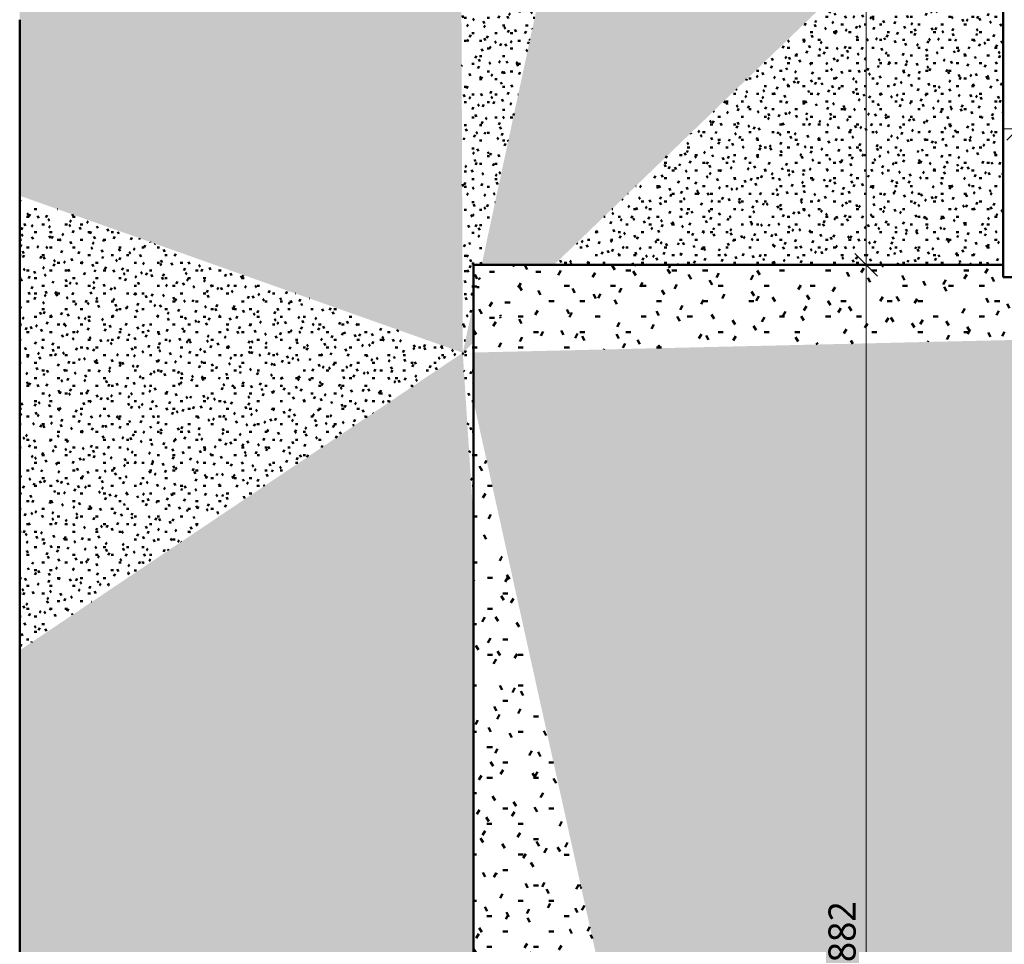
# Model space of a CAD drawing. Header units: millimetres. Extents: x -44271 to 51900, y -56710 to 25730.
# Tile 49 of 61: x -11322 to -4813, y -28939 to -22827. Entities that reach past the tile are written whole.
import ezdxf

# ---------------------------------------------------------------- set-up
doc = ezdxf.new("R2010")
doc.units = ezdxf.units.MM
for name, color, linetype, lineweight in [('A-ANNO-DIMS', 211, 'Continuous', 9), ('A-ANNO-DIMS-100', 211, 'Continuous', 9), ('A-DETL-MBND', 5, 'Continuous', 50)]:
    doc.layers.add(name, color=color, linetype=linetype, lineweight=lineweight)
doc.styles.add('Trebuchet MS', font='trebuc.ttf', dxfattribs={"height": 180})
doc.dimstyles.new('Cotes100e_Intérieur', dxfattribs={"dimscale": 304.8, "dimtxt": 185.571163, "dimasz": 0.492126, "dimexe": 0.328084, "dimexo": 0.0625, "dimgap": 0.065617, "dimtad": 1, "dimdec": 0, "dimlfac": 0.1, "dimzin": 0, "dimdsep": 46, "dimtxsty": 'Trebuchet MS', "dimblk1": 'OBLIQUE', "dimblk2": 'OBLIQUE', "dimsah": 1, "dimcen": 0.09, "dimdle": 0.328084, "dimazin": 0, "dimtfac": 1, "dimtdec": 4, "dimtix": 1, "dimtmove": 0, "dimatfit": 3, "dimfxl": 0.328084, "dimfxlon": 1, "dimtvp": 1, "dimtolj": 1, "dimtzin": 0, "dimarcsym": 2})

# ---------------------------------------------------------------- blocks, each defined once
blk = doc.blocks.new('DIMBLOCK6-02_Toit')
at = {"layer": 'A-ANNO-DIMS-100'}
for p, q in [((-4722, -23548.9), (-4722, -23448.9)), ((-4722, -23548.9), (-4647, -23473.9)), ((-1457.7, -23548.9), (-1457.7, -23448.9)), ((-1457.7, -23548.9), (-1382.7, -23473.9)), ((-4822, -23548.9), (-1357.7, -23548.9)), ((-4722, -23548.9), (-4797, -23623.9)), ((-4722, -23548.9), (-4722, -23648.9)), ((-1457.7, -23548.9), (-1532.7, -23623.9)), ((-1457.7, -23548.9), (-1457.7, -23648.9))]:
    blk.add_line(p, q, dxfattribs=at)
at = {"layer": 'A-ANNO-DIMS-100', "color": 0, "insert": (-3288, -23298.6), "char_height": 180, "width": 475.565, "attachment_point": 1, "line_spacing_factor": 1.048425, "style": 'Trebuchet MS'}
blk.add_mtext('326', dxfattribs=at)
blk = doc.blocks.new('_Oblique')
at = {"color": 0, "linetype": 'ByBlock', "lineweight": -2}
blk.add_line((-0.5, -0.5), (0.5, 0.5), dxfattribs=at)
blk = doc.blocks.new('DIMBLOCK9-02_Toit')
at = {"layer": 'A-ANNO-DIMS-100'}
for p, q in [((-5725, -24448.7), (-5800, -24373.7)), ((-5725, -24448.7), (-5825, -24448.7)), ((-5725, -33369.6), (-5725, -24448.7)), ((-5725, -24448.7), (-5650, -24523.7)), ((-5725, -24448.7), (-5625, -24448.7)), ((-5725, -33269.6), (-5800, -33194.6)), ((-5725, -33269.6), (-5825, -33269.6)), ((-5725, -33269.6), (-5650, -33344.6)), ((-5725, -33269.6), (-5625, -33269.6))]:
    blk.add_line(p, q, dxfattribs=at)
at = {"layer": 'A-ANNO-DIMS-100', "color": 0, "insert": (-5975.3, -29057.3), "char_height": 180, "width": 475.565, "attachment_point": 1, "rotation": 90, "line_spacing_factor": 1.048425, "style": 'Trebuchet MS'}
blk.add_mtext('882', dxfattribs=at)
blk = doc.blocks.new('DIMBLOCK10-02_Toit')
at = {"layer": 'A-ANNO-DIMS-100'}
for p, q in [((-5725, -16330.4), (-5800, -16255.4)), ((-5725, -16330.4), (-5825, -16330.4)), ((-5725, -24448.7), (-5725, -16330.4)), ((-5725, -16330.4), (-5650, -16405.4)), ((-5725, -16330.4), (-5625, -16330.4)), ((-5725, -24448.7), (-5800, -24373.7)), ((-5725, -24448.7), (-5825, -24448.7)), ((-5725, -24448.7), (-5650, -24523.7)), ((-5725, -24448.7), (-5625, -24448.7))]:
    blk.add_line(p, q, dxfattribs=at)
at = {"layer": 'A-ANNO-DIMS-100', "color": 0, "insert": (-5975.3, -20587.7), "char_height": 180, "width": 475.565, "attachment_point": 1, "rotation": 90, "line_spacing_factor": 1.048425, "style": 'Trebuchet MS'}
blk.add_mtext('812', dxfattribs=at)

msp = doc.modelspace()

# ---------------------------------------------------------------- hatches: boundary and pattern name
at = {"layer": 'A-DETL-MBND'}
h = msp.add_hatch(dxfattribs=at)
h.set_pattern_fill('FP_416', color=256, style=0, pattern_type=2)
h.set_pattern_definition([(359.98177, (-10.556, -11.906), (203.17115, 50.72636), [16.762, -135.617, -965.064]), (359.98177, (-10.556, -11.906), (203.17115, 50.72636), [-152.379, 16.762, -135.617, -812.685]), (359.98177, (-10.556, -11.906), (203.17115, 50.72636), [-304.757, 16.762, -287.995, -507.928]), (359.98177, (-10.556, -11.906), (203.17115, 50.72636), [-609.514, 16.762, -135.617, -355.55]), (359.98177, (-10.556, -11.906), (203.17115, 50.72636), [-761.893, 16.762, -84.824, -253.964]), (359.98177, (-10.556, -11.906), (203.17115, 50.72636), [-863.478, 16.762, -237.203]), (119.996, (65.634, 13.465), (-145.57209, 150.59662), [16.763, -135.632, 16.763, -948.406]), (119.996, (65.634, 13.465), (-145.57209, 150.59662), [-169.159, -135.632, 16.763, -288.027, -507.984]), (119.996, (65.634, 13.465), (-145.57209, 150.59662), [-609.58, 16.763, -135.632, 16.763, -338.825]), (119.996, (65.634, 13.465), (-145.57209, 150.59662), [-778.739, -84.833, 16.763, -237.228]), (239.994, (91.03, 115.04), (-57.59986, -201.32133), [16.759, -135.594, 16.759, -948.144]), (239.994, (91.03, 115.04), (-57.59986, -201.32133), [-169.112, -135.594, 16.759, -287.947, -507.844]), (239.994, (91.03, 115.04), (-57.59986, -201.32133), [-609.412, 16.759, -135.594, 16.759, -338.732]), (239.994, (91.03, 115.04), (-57.59986, -201.32133), [-778.524, -84.81, 16.759, -237.163])])
h.paths.add_polyline_path([(-8392.7, -25029), (-8408.4, -20972.9), (-11321.8, -22757.3), (-11321.6, -22827.3), (-11321.6, -23990.9), (-8586.2, -24960.4)])
h = msp.add_hatch(dxfattribs=at)
h.set_pattern_fill('FP_413', color=256, style=0, pattern_type=2)
h.set_pattern_definition([(359.99472, (-2.57, -9.97), (203.19768, 50.77227), [16.764, -135.634, 16.764, -948.425]), (359.99472, (-2.57, -9.97), (203.19768, 50.77227), [-169.162, -135.634, 16.764, -288.033, -507.994]), (359.99472, (-2.57, -9.97), (203.19768, 50.77227), [-609.593, 16.764, -135.634, 16.764, -338.832]), (359.99472, (-2.57, -9.97), (203.19768, 50.77227), [-778.755, -84.835, 16.764, -237.233]), (120.003, (73.627, 15.42), (-145.59264, 150.56258), [16.762, -135.623, 16.762, -948.344]), (120.003, (73.627, 15.42), (-145.59264, 150.56258), [-169.148, -135.623, 16.762, -288.008, -507.951]), (120.003, (73.627, 15.42), (-145.59264, 150.56258), [-609.541, 16.762, -135.623, 16.762, -338.803]), (120.003, (73.627, 15.42), (-145.59264, 150.56258), [-778.688, -84.828, 16.762, -237.213]), (239.995, (99.027, 117), (-57.60385, -201.33533), [16.761, -135.612, 16.761, -948.268]), (239.995, (99.027, 117), (-57.60385, -201.33533), [-169.134, -135.612, 16.761, -287.985, -507.91]), (239.995, (99.027, 117), (-57.60385, -201.33533), [-609.492, 16.761, -135.612, 16.761, -338.776]), (239.995, (99.027, 117), (-57.60385, -201.33533), [-778.626, -84.821, 16.761, -237.194])])
h.paths.add_polyline_path([(-8392.7, -25029), (-8321.6, -24697.5), (-8321.6, -24446.7), (-8267.7, -24446.7), (-7568.5, -21189.6), (-8408.4, -20972.9), (-8392.7, -25027.3)])
h = msp.add_hatch(dxfattribs=at)
h.set_pattern_fill('FP_414', color=256, style=0, pattern_type=2)
h.set_pattern_definition([(0.0376, (11.19, -11.07), (203.13264, 50.91728), [16.758, -135.591, 16.758, -948.122]), (0.0376, (11.19, -11.07), (203.13264, 50.91728), [-169.108, -135.591, 16.758, -287.941, -507.832]), (0.0376, (11.19, -11.07), (203.13264, 50.91728), [-609.398, 16.758, -135.591, 16.758, -338.724]), (0.0376, (11.19, -11.07), (203.13264, 50.91728), [-778.506, -84.808, 16.758, -237.157]), (120.009, (87.366, 14.37), (-145.54549, 150.43239), [16.754, -135.553, 16.754, -947.857]), (120.009, (87.366, 14.37), (-145.54549, 150.43239), [-169.061, -135.553, 16.754, -287.86, -507.69]), (120.009, (87.366, 14.37), (-145.54549, 150.43239), [-609.228, 16.754, -135.553, 16.754, -338.629]), (120.009, (87.366, 14.37), (-145.54549, 150.43239), [-778.289, -84.784, 16.754, -237.091]), (240.01, (112.76, 115.956), (-57.585115, -201.349265), [16.763, -135.63, 16.763, -948.396]), (240.01, (112.76, 115.956), (-57.585115, -201.349265), [-169.157, -135.63, 16.763, -288.024, -507.979]), (240.01, (112.76, 115.956), (-57.585115, -201.349265), [-609.574, 16.763, -135.63, 16.763, -338.822]), (240.01, (112.76, 115.956), (-57.585115, -201.349265), [-778.731, -84.832, 16.763, -237.226])])
h.paths.add_polyline_path([(-8392.7, -25029), (-8321.6, -24960.4), (-8321.6, -24697.5), (-8374.4, -24943.7)])
h.paths.add_polyline_path([(-8207.3, -24446.7), (-7788.4, -24446.7), (-5583, -22321.8), (-7568.5, -21189.6), (-8267.7, -24446.7)])
h = msp.add_hatch(dxfattribs=at)
h.set_pattern_fill('FP_415', color=256, style=0, pattern_type=2)
h.set_pattern_definition([(359.99998, (-0.005, -0.008), (203.20002, 50.79993), [16.764, -135.636, 16.764, -948.436]), (359.99998, (-0.005, -0.008), (203.20002, 50.79993), [-169.164, -135.636, 16.764, -288.036, -508]), (359.99998, (-0.005, -0.008), (203.20002, 50.79993), [-609.6, 16.764, -135.636, 16.764, -338.836]), (359.99998, (-0.005, -0.008), (203.20002, 50.79993), [-778.764, -84.836, 16.764, -237.236]), (120, (76.195, 25.39), (-145.59409, 150.57636), [16.764, -135.636, 16.764, -135.636, -812.8]), (120, (76.195, 25.39), (-145.59409, 150.57636), [-304.8, 16.764, -288.036, 16.764, -135.636, -355.6]), (120, (76.195, 25.39), (-145.59409, 150.57636), [-762, 16.764, -84.836, 16.764, -237.236]), (240, (101.595, 126.99), (-57.60591, -201.37636), [16.764, -135.636, 16.764, -135.636, -812.8]), (240, (101.595, 126.99), (-57.60591, -201.37636), [-304.8, 16.764, -288.036, 16.764, -135.636, -355.6]), (240, (101.595, 126.99), (-57.60591, -201.37636), [-762, 16.764, -84.836, 16.764, -237.236])])
h.paths.add_polyline_path([(-8392.7, -25029), (-8321.6, -25027.3), (-8321.6, -24960.4), (-8391, -25027.3)])
h.paths.add_polyline_path([(-7788.4, -24446.7), (-4820.5, -24446.7), (-4820.5, -22753.3), (-5583, -22321.8)])
h = msp.add_hatch(dxfattribs=at)
h.set_pattern_fill('FP_378', color=256, style=0, pattern_type=2)
h.set_pattern_definition([(0.00195, (0.1, -0.046), (203.19227, 50.806915), [16.763, -135.631, 16.763, -948.4]), (0.00195, (0.1, -0.046), (203.19227, 50.806915), [-169.158, -135.631, 16.763, -288.025, -507.981]), (0.00195, (0.1, -0.046), (203.19227, 50.806915), [-609.577, 16.763, -135.631, 16.763, -338.823]), (0.00195, (0.1, -0.046), (203.19227, 50.806915), [-778.735, -84.833, 16.763, -237.227]), (120, (76.3, 25.356), (-145.589224, 150.56993), [16.763, -135.632, 16.763, -948.408]), (120, (76.3, 25.356), (-145.589224, 150.56993), [-169.159, -135.632, 16.763, -288.027, -507.985]), (120, (76.3, 25.356), (-145.589224, 150.56993), [-609.582, 16.763, -135.632, 16.763, -338.826]), (120, (76.3, 25.356), (-145.589224, 150.56993), [-778.741, -84.833, 16.763, -237.229]), (240.001, (101.7, 126.956), (-57.60413, -201.37637), [16.764, -135.636, 16.764, -948.436]), (240.001, (101.7, 126.956), (-57.60413, -201.37637), [-169.164, -135.636, 16.764, -288.036, -508]), (240.001, (101.7, 126.956), (-57.60413, -201.37637), [-609.6, 16.764, -135.636, 16.764, -338.836]), (240.001, (101.7, 126.956), (-57.60413, -201.37637), [-778.764, -84.836, 16.764, -237.236])])
h.paths.add_polyline_path([(-11321.6, -26953.3), (-8393, -25028.9), (-11321.6, -23990.9), (-11321.6, -25794.7)])
h = msp.add_hatch(dxfattribs=at)
h.set_pattern_fill('FP_83', color=256, style=0, pattern_type=2)
h.set_pattern_definition([(359.9947, (-2.57, -9.97), (406.39536, 101.54455), [33.528, -271.269, -1930.377]), (359.9947, (-2.57, -9.97), (406.39536, 101.54455), [-304.796, 33.528, -271.269, -1625.581]), (359.9947, (-2.57, -9.97), (406.39536, 101.54455), [-609.593, 33.528, -576.065, -1015.988]), (359.9947, (-2.57, -9.97), (406.39536, 101.54455), [-1219.186, 33.528, -271.269, -711.192]), (359.9947, (-2.57, -9.97), (406.39536, 101.54455), [-1523.982, 33.528, -169.67, -507.994]), (359.9947, (-2.57, -9.97), (406.39536, 101.54455), [-1727.179, 33.528, -474.466]), (120.003, (149.83, 40.81), (-291.18615, 301.12466), [33.525, -271.246, -1930.213]), (120.003, (149.83, 40.81), (-291.18615, 301.12466), [-304.77, 33.525, -271.246, -1625.442]), (120.003, (149.83, 40.81), (-291.18615, 301.12466), [-609.541, 33.525, -576.016, -1015.901]), (120.003, (149.83, 40.81), (-291.18615, 301.12466), [-1219.082, 33.525, -271.246, -711.131]), (120.003, (149.83, 40.81), (-291.18615, 301.12466), [-1523.852, 33.525, -169.656, -507.951]), (120.003, (149.83, 40.81), (-291.18615, 301.12466), [-1727.032, 33.525, -474.426]), (239.995, (200.62, 243.97), (-115.20683, -402.67116), [33.522, -271.224, -1930.059]), (239.995, (200.62, 243.97), (-115.20683, -402.67116), [-304.746, 33.522, -271.224, -1625.312]), (239.995, (200.62, 243.97), (-115.20683, -402.67116), [-609.492, 33.522, -575.97, -1015.82]), (239.995, (200.62, 243.97), (-115.20683, -402.67116), [-1218.984, 33.522, -271.224, -711.074]), (239.995, (200.62, 243.97), (-115.20683, -402.67116), [-1523.73, 33.522, -169.642, -507.91]), (239.995, (200.62, 243.97), (-115.20683, -402.67116), [-1726.895, 33.522, -474.388])])
h.paths.add_polyline_path([(-8321.6, -24697.5), (-8267.7, -24446.7), (-8321.6, -24446.7), (-8321.6, -24540.5)])
h = msp.add_hatch(dxfattribs=at)
h.set_pattern_fill('FP_84', color=256, style=0, pattern_type=2)
h.set_pattern_definition([(0.0376, (11.19, -11.07), (406.26528, 101.83356), [33.517, -271.182, 33.517, -1896.244]), (0.0376, (11.19, -11.07), (406.26528, 101.83356), [-338.216, -271.182, 33.517, -575.881, -1015.663]), (0.0376, (11.19, -11.07), (406.26528, 101.83356), [-1218.796, 33.517, -271.182, 33.517, -677.448]), (0.0376, (11.19, -11.07), (406.26528, 101.83356), [-1557.012, -169.616, 33.517, -474.315]), (120.009, (163.54, 39.81), (-291.0901, 300.8653), [33.508, -271.106, 33.508, -1895.714]), (120.009, (163.54, 39.81), (-291.0901, 300.8653), [-338.122, -271.106, 33.508, -575.72, -1015.38]), (120.009, (163.54, 39.81), (-291.0901, 300.8653), [-1218.456, 33.508, -271.106, 33.508, -677.258]), (120.009, (163.54, 39.81), (-291.0901, 300.8653), [-1556.578, -169.568, 33.508, -474.182]), (240.01, (214.32, 242.98), (-115.17023, -402.69853), [33.527, -271.261, -1930.318]), (240.01, (214.32, 242.98), (-115.17023, -402.69853), [-304.787, 33.527, -271.261, -1625.531]), (240.01, (214.32, 242.98), (-115.17023, -402.69853), [-609.574, 33.527, -576.048, -1015.957]), (240.01, (214.32, 242.98), (-115.17023, -402.69853), [-1219.148, 33.527, -271.261, -711.17]), (240.01, (214.32, 242.98), (-115.17023, -402.69853), [-1523.936, 33.527, -169.665, -507.979]), (240.01, (214.32, 242.98), (-115.17023, -402.69853), [-1727.127, 33.527, -474.452])])
h.paths.add_polyline_path([(-8321.6, -24960.4), (-7788.4, -24446.7), (-8267.7, -24446.7), (-8321.6, -24697.5), (-8321.6, -24943.7)])
h = msp.add_hatch(dxfattribs=at)
h.set_pattern_fill('FP_85', color=256, style=0, pattern_type=2)
h.set_pattern_definition([(360, (-0.005, -0.008), (406.40004, 101.59986), [33.528, -271.272, 33.528, -1896.872]), (360, (-0.005, -0.008), (406.40004, 101.59986), [-338.328, -271.272, 33.528, -576.072, -1016]), (360, (-0.005, -0.008), (406.40004, 101.59986), [-1219.2, 33.528, -271.272, 33.528, -677.672]), (360, (-0.005, -0.008), (406.40004, 101.59986), [-1557.528, -169.672, 33.528, -474.472]), (120, (152.4, 50.79), (-291.1882, 301.15272), [33.528, -271.272, 33.528, -271.272, -1625.6]), (120, (152.4, 50.79), (-291.1882, 301.15272), [-609.6, 33.528, -576.072, 33.528, -271.272, -711.2]), (120, (152.4, 50.79), (-291.1882, 301.15272), [-1524, 33.528, -169.672, 33.528, -474.472]), (240, (203.2, 253.99), (-115.2118, -402.75272), [33.528, -271.272, 33.528, -271.272, -1625.599]), (240, (203.2, 253.99), (-115.2118, -402.75272), [-609.6, 33.528, -576.072, 33.528, -271.272, -711.2]), (240, (203.2, 253.99), (-115.2118, -402.75272), [-1523.999, 33.528, -169.672, 33.528, -474.472])])
h.paths.add_polyline_path([(-8321.6, -25027.3), (-4722, -24943.7), (-4722, -24528.7), (-4820.5, -24528.7), (-4820.5, -24446.7), (-7788.4, -24446.7), (-8321.6, -24960.4)])
h = msp.add_hatch(dxfattribs=at)
h.set_pattern_fill('FP_94', color=256, style=0, pattern_type=2)
h.set_pattern_definition([(0.00013, (0.06, -0.44), (406.39977, 101.59992), [33.528, -271.272, 33.528, -1896.872]), (0.00013, (0.06, -0.44), (406.39977, 101.59992), [-338.328, -271.272, 33.528, -576.072, -1016]), (0.00013, (0.06, -0.44), (406.39977, 101.59992), [-1219.2, 33.528, -271.272, 33.528, -677.672]), (0.00013, (0.06, -0.44), (406.39977, 101.59992), [-1557.528, -169.672, 33.528, -474.472]), (120, (152.46, 50.36), (-291.18718, 301.151), [33.528, -271.27, 33.528, -1896.859]), (120, (152.46, 50.36), (-291.18718, 301.151), [-338.326, -271.27, 33.528, -576.068, -1015.993]), (120, (152.46, 50.36), (-291.18718, 301.151), [-1219.191, 33.528, -271.27, 33.528, -677.667]), (120, (152.46, 50.36), (-291.18718, 301.151), [-1557.517, -169.671, 33.528, -474.469]), (240, (203.26, 253.56), (-115.21032, -402.75013), [33.528, -271.271, 33.528, -1896.862]), (240, (203.26, 253.56), (-115.21032, -402.75013), [-338.326, -271.271, 33.528, -576.069, -1015.995]), (240, (203.26, 253.56), (-115.21032, -402.75013), [-1219.194, 33.528, -271.271, 33.528, -677.669]), (240, (203.26, 253.56), (-115.21032, -402.75013), [-1557.52, -169.671, 33.528, -474.47])])
h.paths.add_polyline_path([(-6520.5, -33481.3), (-4722, -30621.1), (-4722, -24943.7), (-8321.6, -25027.3), (-8321.6, -25350.3), (-6523.4, -33468.4)])
h = msp.add_hatch(dxfattribs=at)
h.set_pattern_fill('FP_382', color=256, style=0, pattern_type=2)
h.set_pattern_definition([(0.00044, (0.197, -2.797), (203.19961, 50.79856), [16.764, -135.636, 16.764, -135.636, -812.8]), (0.00044, (0.197, -2.797), (203.19961, 50.79856), [-304.8, 16.764, -288.036, 16.764, -135.636, -355.6]), (0.00044, (0.197, -2.797), (203.19961, 50.79856), [-762, 16.764, -84.836, 16.764, -237.236]), (120.001, (76.397, 22.6), (-145.59235, 150.56826), [16.763, -135.63, 16.763, -948.394]), (120.001, (76.397, 22.6), (-145.59235, 150.56826), [-169.157, -135.63, 16.763, -288.023, -507.978]), (120.001, (76.397, 22.6), (-145.59235, 150.56826), [-609.573, 16.763, -135.63, 16.763, -338.821]), (120.001, (76.397, 22.6), (-145.59235, 150.56826), [-778.73, -84.832, 16.763, -237.226]), (239.999, (101.797, 124.197), (-57.60529, -201.3662), [16.763, -135.631, -965.164]), (239.999, (101.797, 124.197), (-57.60529, -201.3662), [-152.394, 16.763, -135.631, -812.769]), (239.999, (101.797, 124.197), (-57.60529, -201.3662), [-304.789, 16.763, -288.025, -507.981]), (239.999, (101.797, 124.197), (-57.60529, -201.3662), [-609.577, 16.763, -135.631, -355.587]), (239.999, (101.797, 124.197), (-57.60529, -201.3662), [-761.971, 16.763, -84.833, -253.99]), (239.999, (101.797, 124.197), (-57.60529, -201.3662), [-863.568, 16.763, -237.227])])
h.paths.add_polyline_path([(-11321.6, -26995.8), (-8392.7, -25029), (-11321.6, -26953.3)])
h = msp.add_hatch(dxfattribs=at)
h.set_pattern_fill('FP_411', color=256, style=0, pattern_type=2)
h.set_pattern_definition([(359.99923, (-0.406, -1.105), (203.19968, 50.79627), [16.764, -135.636, -965.198]), (359.99923, (-0.406, -1.105), (203.19968, 50.79627), [-152.4, 16.764, -135.636, -812.798]), (359.99923, (-0.406, -1.105), (203.19968, 50.79627), [-304.799, 16.764, -288.035, -507.999]), (359.99923, (-0.406, -1.105), (203.19968, 50.79627), [-609.599, 16.764, -135.636, -355.599]), (359.99923, (-0.406, -1.105), (203.19968, 50.79627), [-761.998, 16.764, -84.836, -253.999]), (359.99923, (-0.406, -1.105), (203.19968, 50.79627), [-863.598, 16.764, -237.235]), (120, (75.794, 24.293), (-145.592724, 150.575996), [16.764, -135.635, 16.764, -948.428]), (120, (75.794, 24.293), (-145.592724, 150.575996), [-169.163, -135.635, 16.764, -288.034, -507.996]), (120, (75.794, 24.293), (-145.592724, 150.575996), [-609.595, 16.764, -135.635, 16.764, -338.833]), (120, (75.794, 24.293), (-145.592724, 150.575996), [-778.757, -84.835, 16.764, -237.234]), (239.999, (101.194, 125.89), (-57.607424, -201.37189), [16.764, -135.633, 16.764, -948.417]), (239.999, (101.194, 125.89), (-57.607424, -201.37189), [-169.161, -135.633, 16.764, -288.03, -507.99]), (239.999, (101.194, 125.89), (-57.607424, -201.37189), [-609.588, 16.764, -135.633, 16.764, -338.829]), (239.999, (101.194, 125.89), (-57.607424, -201.37189), [-778.748, -84.834, 16.764, -237.231])])
h.paths.add_polyline_path([(-8393, -33461.3), (-8392.7, -25029), (-11321.6, -26995.8), (-11321.6, -29496.3), (-8445.5, -33390.2)])
h = msp.add_hatch(dxfattribs=at)
h.set_pattern_fill('FP_418', color=256, style=0, pattern_type=2)
h.set_pattern_definition([(359.99301, (-6.753, -2.016), (203.158196, 50.774215), [16.761, -135.608, 16.761, -948.242]), (359.99301, (-6.753, -2.016), (203.158196, 50.774215), [-169.129, -135.608, 16.761, -287.977, -507.896]), (359.99301, (-6.753, -2.016), (203.158196, 50.774215), [-609.475, 16.761, -135.608, 16.761, -338.767]), (359.99301, (-6.753, -2.016), (203.158196, 50.774215), [-778.605, -84.819, 16.761, -237.188]), (119.994, (69.43, 23.374), (-145.564795, 150.59018), [16.764, -135.634, 16.764, -948.425]), (119.994, (69.43, 23.374), (-145.564795, 150.59018), [-169.162, -135.634, 16.764, -288.033, -507.994]), (119.994, (69.43, 23.374), (-145.564795, 150.59018), [-609.593, 16.764, -135.634, 16.764, -338.832]), (119.994, (69.43, 23.374), (-145.564795, 150.59018), [-778.755, -84.835, 16.764, -237.233]), (240.003, (94.826, 124.97), (-57.593196, -201.36562), [16.762, -135.62, 16.762, -948.324]), (240.003, (94.826, 124.97), (-57.593196, -201.36562), [-169.144, -135.62, 16.762, -288.002, -507.94]), (240.003, (94.826, 124.97), (-57.593196, -201.36562), [-609.528, 16.762, -135.62, 16.762, -338.796]), (240.003, (94.826, 124.97), (-57.593196, -201.36562), [-778.672, -84.826, 16.762, -237.208])])
h.paths.add_polyline_path([(-8321.6, -33462.3), (-8321.6, -26139.1), (-8392.7, -25029), (-8393, -33461.3)])
h = msp.add_hatch(dxfattribs=at)
h.set_pattern_fill('FP_425', color=256, style=0, pattern_type=2)
h.set_pattern_definition([(0.00013, (0.06, -0.44), (203.19988, 50.80046), [16.764, -135.636, 16.764, -135.636, -812.8]), (0.00013, (0.06, -0.44), (203.19988, 50.80046), [-304.8, 16.764, -288.036, 16.764, -135.636, -355.6]), (0.00013, (0.06, -0.44), (203.19988, 50.80046), [-762, 16.764, -84.836, 16.764, -237.236]), (120, (76.26, 24.96), (-145.59359, 150.5755), [16.764, -135.635, 16.764, -135.635, -812.794]), (120, (76.26, 24.96), (-145.59359, 150.5755), [-304.798, 16.764, -288.034, 16.764, -135.635, -355.597]), (120, (76.26, 24.96), (-145.59359, 150.5755), [-761.995, 16.764, -84.835, 16.764, -237.234]), (240, (101.66, 126.56), (-57.60541, -201.3755), [16.764, -135.635, 16.764, -948.431]), (240, (101.66, 126.56), (-57.60541, -201.3755), [-169.163, -135.635, 16.764, -288.035, -507.997]), (240, (101.66, 126.56), (-57.60541, -201.3755), [-609.597, 16.764, -135.635, 16.764, -338.834]), (240, (101.66, 126.56), (-57.60541, -201.3755), [-778.76, -84.836, 16.764, -237.235])])
h.paths.add_polyline_path([(-8321.6, -25350.3), (-8321.6, -25027.3), (-8392.7, -25029)])
h = msp.add_hatch(dxfattribs=at)
h.set_pattern_fill('FP_424', color=256, style=0, pattern_type=2)
h.set_pattern_definition([(359.99842, (-0.985, -1.003), (203.1974, 50.7934), [16.764, -135.634, -965.187]), (359.99842, (-0.985, -1.003), (203.1974, 50.7934), [-152.398, 16.764, -135.634, -812.789]), (359.99842, (-0.985, -1.003), (203.1974, 50.7934), [-304.796, 16.764, -288.032, -507.993]), (359.99842, (-0.985, -1.003), (203.1974, 50.7934), [-609.592, 16.764, -135.634, -355.595]), (359.99842, (-0.985, -1.003), (203.1974, 50.7934), [-761.99, 16.764, -84.835, -253.997]), (359.99842, (-0.985, -1.003), (203.1974, 50.7934), [-863.588, 16.764, -237.233]), (120, (75.213, 24.395), (-145.59322, 150.57686), [16.764, -135.636, 16.764, -135.636, -812.798]), (120, (75.213, 24.395), (-145.59322, 150.57686), [-304.799, 16.764, -288.035, 16.764, -135.636, -355.599]), (120, (75.213, 24.395), (-145.59322, 150.57686), [-761.999, 16.764, -84.836, 16.764, -237.236]), (240, (100.613, 125.99), (-57.60341, -201.37203), [16.764, -135.633, 16.764, -948.412]), (240, (100.613, 125.99), (-57.60341, -201.37203), [-169.16, -135.633, 16.764, -288.029, -507.987]), (240, (100.613, 125.99), (-57.60341, -201.37203), [-609.584, 16.764, -135.633, 16.764, -338.827]), (240, (100.613, 125.99), (-57.60341, -201.37203), [-778.744, -84.834, 16.764, -237.23])])
h.paths.add_polyline_path([(-8321.6, -25412.9), (-8321.6, -25350.3), (-8392.7, -25029), (-8333.2, -25350.3)])
h = msp.add_hatch(dxfattribs=at)
h.set_pattern_fill('FP_426', color=256, style=0, pattern_type=2)
h.set_pattern_definition([(359.99904, (-0.56, -0.82), (203.19885, 50.7956), [16.764, -135.635, -965.194]), (359.99904, (-0.56, -0.82), (203.19885, 50.7956), [-152.399, 16.764, -135.635, -812.795]), (359.99904, (-0.56, -0.82), (203.19885, 50.7956), [-304.798, 16.764, -288.034, -507.997]), (359.99904, (-0.56, -0.82), (203.19885, 50.7956), [-609.597, 16.764, -135.635, -355.598]), (359.99904, (-0.56, -0.82), (203.19885, 50.7956), [-761.996, 16.764, -84.836, -253.999]), (359.99904, (-0.56, -0.82), (203.19885, 50.7956), [-863.595, 16.764, -237.235]), (120, (75.64, 24.576), (-145.59322, 150.57686), [16.764, -135.636, 16.764, -135.636, -812.797]), (120, (75.64, 24.576), (-145.59322, 150.57686), [-304.799, 16.764, -288.035, 16.764, -135.636, -355.599]), (120, (75.64, 24.576), (-145.59322, 150.57686), [-761.997, 16.764, -84.836, 16.764, -237.235]), (240, (101.037, 126.174), (-57.60391, -201.3729), [16.764, -135.634, 16.764, -948.419]), (240, (101.037, 126.174), (-57.60391, -201.3729), [-169.161, -135.634, 16.764, -288.031, -507.991]), (240, (101.037, 126.174), (-57.60391, -201.3729), [-609.589, 16.764, -135.634, 16.764, -338.83]), (240, (101.037, 126.174), (-57.60391, -201.3729), [-778.75, -84.834, 16.764, -237.232])])
h.paths.add_polyline_path([(-8321.6, -26139.1), (-8321.6, -25412.9), (-8392.7, -25029), (-8343.6, -25794.7)])
h = msp.add_hatch(dxfattribs=at)
h.set_pattern_fill('FP_91', color=256, style=0, pattern_type=2)
h.set_pattern_definition([(359.99842, (-0.99, -1), (406.3948, 101.5878), [33.528, -271.268, -1930.374]), (359.99842, (-0.99, -1), (406.3948, 101.5878), [-304.796, 33.528, -271.268, -1625.578]), (359.99842, (-0.99, -1), (406.3948, 101.5878), [-609.592, 33.528, -576.064, -1015.986]), (359.99842, (-0.99, -1), (406.3948, 101.5878), [-1219.184, 33.528, -271.268, -711.19]), (359.99842, (-0.99, -1), (406.3948, 101.5878), [-1523.979, 33.528, -169.67, -507.993]), (359.99842, (-0.99, -1), (406.3948, 101.5878), [-1727.177, 33.528, -474.466]), (120, (151.41, 49.79), (-291.18608, 301.1551), [33.528, -271.271, 33.528, -1896.868]), (120, (151.41, 49.79), (-291.18608, 301.1551), [-338.327, -271.271, 33.528, -576.071, -1015.998]), (120, (151.41, 49.79), (-291.18608, 301.1551), [-1219.198, 33.528, -271.271, 33.528, -677.671]), (120, (151.41, 49.79), (-291.18608, 301.1551), [-1557.525, -169.672, 33.528, -474.471]), (240, (202.21, 252.99), (-115.20732, -402.74493), [33.527, -271.265, 33.527, -1896.823]), (240, (202.21, 252.99), (-115.20732, -402.74493), [-338.319, -271.265, 33.527, -576.057, -1015.974]), (240, (202.21, 252.99), (-115.20732, -402.74493), [-1219.169, 33.527, -271.265, 33.527, -677.655]), (240, (202.21, 252.99), (-115.20732, -402.74493), [-1557.488, -169.668, 33.527, -474.46])])
h.paths.add_polyline_path([(-6825.8, -33483.6), (-6520.5, -33481.3), (-8321.6, -25350.3), (-8321.6, -25412.9), (-6826.2, -33481.3)])
h = msp.add_hatch(dxfattribs=at)
h.set_pattern_fill('FP_96', color=256, style=0, pattern_type=2)
h.set_pattern_definition([(359.99904, (-0.56, -0.82), (406.3977, 101.5922), [33.528, -271.27, -1930.389]), (359.99904, (-0.56, -0.82), (406.3977, 101.5922), [-304.798, 33.528, -271.27, -1625.591]), (359.99904, (-0.56, -0.82), (406.3977, 101.5922), [-609.597, 33.528, -576.069, -1015.994]), (359.99904, (-0.56, -0.82), (406.3977, 101.5922), [-1219.193, 33.528, -271.27, -711.196]), (359.99904, (-0.56, -0.82), (406.3977, 101.5922), [-1523.991, 33.528, -169.671, -507.997]), (359.99904, (-0.56, -0.82), (406.3977, 101.5922), [-1727.19, 33.528, -474.469]), (120, (151.84, 49.98), (-291.18731, 301.15322), [33.528, -271.271, 33.528, -1896.866]), (120, (151.84, 49.98), (-291.18731, 301.15322), [-338.327, -271.271, 33.528, -576.07, -1015.997]), (120, (151.84, 49.98), (-291.18731, 301.15322), [-1219.196, 33.528, -271.271, 33.528, -677.67]), (120, (151.84, 49.98), (-291.18731, 301.15322), [-1557.523, -169.671, 33.528, -474.47]), (240, (202.64, 253.17), (-115.20832, -402.74666), [33.527, -271.267, 33.527, -1896.838]), (240, (202.64, 253.17), (-115.20832, -402.74666), [-338.322, -271.267, 33.527, -576.062, -1015.982]), (240, (202.64, 253.17), (-115.20832, -402.74666), [-1219.178, 33.527, -271.267, 33.527, -677.66]), (240, (202.64, 253.17), (-115.20832, -402.74666), [-1557.5, -169.669, 33.527, -474.463])])
h.paths.add_polyline_path([(-6825.8, -33483.6), (-8321.6, -25412.9), (-8321.6, -26139.1), (-7851.7, -33468.4), (-6985.7, -33481.3)])
h = msp.add_hatch(dxfattribs=at)
h.set_pattern_fill('FP_86', color=256, style=0, pattern_type=2)
h.set_pattern_definition([(359.993, (-6.75, -2.02), (406.3174, 101.54843), [33.521, -271.217, -1930.006]), (359.993, (-6.75, -2.02), (406.3174, 101.54843), [-304.738, 33.521, -271.217, -1625.268]), (359.993, (-6.75, -2.02), (406.3174, 101.54843), [-609.475, 33.521, -575.954, -1015.792]), (359.993, (-6.75, -2.02), (406.3174, 101.54843), [-1218.951, 33.521, -271.217, -711.055]), (359.993, (-6.75, -2.02), (406.3174, 101.54843), [-1523.689, 33.521, -169.637, -507.896]), (359.993, (-6.75, -2.02), (406.3174, 101.54843), [-1726.847, 33.521, -474.375]), (119.994, (145.62, 48.76), (-291.13096, 301.18072), [33.528, -271.269, -1930.377]), (119.994, (145.62, 48.76), (-291.13096, 301.18072), [-304.796, 33.528, -271.269, -1625.581]), (119.994, (145.62, 48.76), (-291.13096, 301.18072), [-609.593, 33.528, -576.065, -1015.988]), (119.994, (145.62, 48.76), (-291.13096, 301.18072), [-1219.185, 33.528, -271.269, -711.192]), (119.994, (145.62, 48.76), (-291.13096, 301.18072), [-1523.982, 33.528, -169.67, -507.994]), (119.994, (145.62, 48.76), (-291.13096, 301.18072), [-1727.179, 33.528, -474.466]), (240.003, (196.4, 251.96), (-115.18776, -402.7316), [33.524, -271.24, -1930.173]), (240.003, (196.4, 251.96), (-115.18776, -402.7316), [-304.764, 33.524, -271.24, -1625.409]), (240.003, (196.4, 251.96), (-115.18776, -402.7316), [-609.528, 33.524, -576.004, -1015.881]), (240.003, (196.4, 251.96), (-115.18776, -402.7316), [-1219.057, 33.524, -271.24, -711.116]), (240.003, (196.4, 251.96), (-115.18776, -402.7316), [-1523.821, 33.524, -169.652, -507.94]), (240.003, (196.4, 251.96), (-115.18776, -402.7316), [-1726.997, 33.524, -474.416])])
h.paths.add_polyline_path([(-7851.7, -33468.4), (-8321.6, -26139.1), (-8321.6, -33462.3), (-8207.3, -33463.8)])

# ---------------------------------------------------------------- linework, layer by layer
for p, q in [((-4820.5, -24528.7), (-4820.5, -16330.4)), ((-11321.6, -22827.3), (-11321.6, -45342.9)), ((-8321.6, -24446.7), (-8321.6, -37732)), ((-4820.5, -24446.7), (-8321.6, -24446.7)), ((-4722, -24528.7), (-4820.5, -24528.7))]:
    msp.add_line(p, q, dxfattribs=at)

# ---------------------------------------------------------------- dimensions: what is measured, and where the dimension line sits
at = {"layer": 'A-ANNO-DIMS'}
for base, p1, p2, override, picture, middle in [((-5725, -16330.4), (-5625, -24448.7), (-5625, -16330.4), {"dimpost": '<>', "dimfxl": 8118.257903}, 'DIMBLOCK10-02_Toit', (-5836.5, -20389.5)), ((-5725, -24448.7), (-5625, -33269.6), (-5625, -24448.7), {"dimpost": '<>', "dimfxl": 8820.956905}, 'DIMBLOCK9-02_Toit', (-5836.5, -28859.1))]:
    dim = msp.add_linear_dim(base=base, p1=p1, p2=p2, angle=90, dimstyle='Cotes100e_Intérieur', override=override, dxfattribs=at)
    dim.commit()
    dim.dimension.update_dxf_attribs({"geometry": picture, "text_midpoint": middle})
dim = msp.add_linear_dim(base=(-1457.7, -23548.9), p1=(-4722, -23648.9), p2=(-1457.7, -23448.9), dimstyle='Cotes100e_Intérieur', override={"dimpost": '<>', "dimfxl": 3270.471064}, dxfattribs=at)
dim.commit()
dim.dimension.update_dxf_attribs({"geometry": 'DIMBLOCK6-02_Toit', "text_midpoint": (-3089.8, -23437)})

doc.saveas('drawing.dxf')
